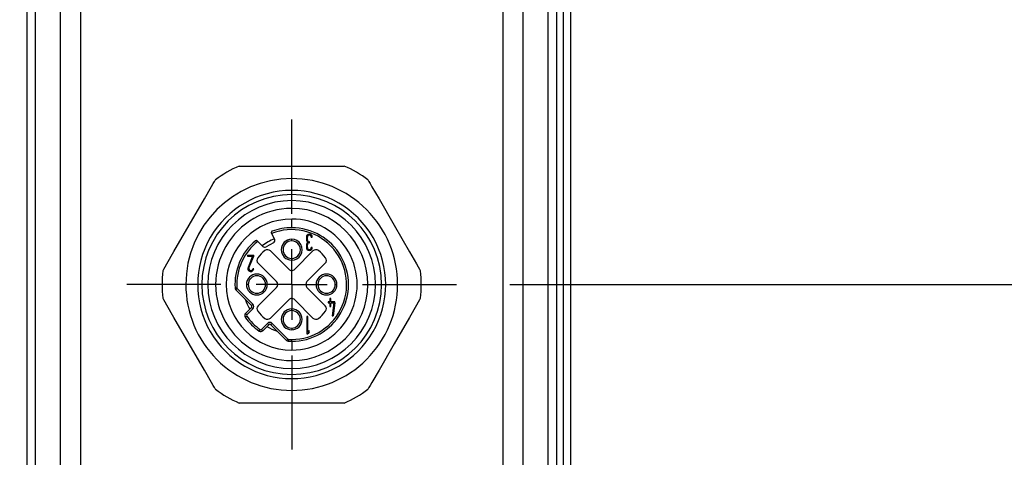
# Model space of a CAD drawing. Header units: millimetres. Extents: x 0 to 838, y 0 to 648.
# Tile 30 of 59: x 337 to 407, y 176 to 207. Entities that reach past the tile are written whole.
import ezdxf

# ---------------------------------------------------------------- set-up
doc = ezdxf.new("R2010")
doc.units = ezdxf.units.MM
doc.header["$LTSCALE"] = 3
doc.linetypes.add('CENTERX2', pattern=[20.32, 12.7, -2.54, 2.54, -2.54])
doc.layers.add('CENTER', color=40, linetype='CENTERX2')
doc.layers.add('DIMENSIONS', color=140, linetype='Continuous', lineweight=25)
doc.styles.add('SLDTEXTSTYLE0', font='TXT', dxfattribs={"width": 0.7})
doc.dimstyles.new('SLDDIMSTYLE0', dxfattribs={"dimtxt": 6.474023, "dimasz": 9.906, "dimexe": 0, "dimexo": 0.0625, "dimgap": 1.618506, "dimtad": 0, "dimtih": 1, "dimtoh": 1, "dimdec": 1, "dimrnd": 1e-09, "dimzin": 4, "dimdsep": 46, "dimtxsty": 'SLDTEXTSTYLE0', "dimsah": 1, "dimcen": 0.09, "dimadec": 0, "dimazin": 1, "dimtfac": 1, "dimtdec": 1, "dimtofl": 0, "dimtmove": 0, "dimatfit": 3, "dimfxl": 0, "dimfrac": 2, "dimtolj": 1, "dimtzin": 12, "dimarcsym": 0})
doc.dimstyles.new('SLDDIMSTYLE2', dxfattribs={"dimtxt": 6.474023, "dimasz": 9.906, "dimexe": 0, "dimexo": 0.0625, "dimgap": 1.618506, "dimtad": 0, "dimtih": 1, "dimtoh": 1, "dimdec": 1, "dimrnd": 1e-09, "dimzin": 12, "dimdsep": 46, "dimtxsty": 'SLDTEXTSTYLE0', "dimsah": 1, "dimcen": 0.09, "dimadec": 0, "dimazin": 3, "dimtfac": 1, "dimtdec": 1, "dimtofl": 0, "dimtmove": 0, "dimatfit": 3, "dimfxl": 0, "dimfrac": 2, "dimtolj": 1, "dimtzin": 12, "dimarcsym": 0})

# ---------------------------------------------------------------- blocks, each defined once
blk = doc.blocks.new('_D_9')
at = {"layer": 'DIMENSIONS'}
for p, q in [((288.312, 168.848), (288.312, 413.623)), ((376.312, 341.141), (376.312, 413.623)), ((288.312, 404.098), (316.204, 404.098)), ((324.977, 404.098), (322.803, 404.098)), ((322.803, 404.098), (322.803, 393.809)), ((344.215, 404.098), (346.389, 404.098)), ((346.389, 404.098), (346.389, 393.809)), ((376.312, 404.098), (352.988, 404.098)), ((322.803, 393.809), (324.977, 393.809)), ((346.389, 393.809), (344.215, 393.809))]:
    blk.add_line(p, q, dxfattribs=at)
for points in [[(288.312, 404.098), (298.218, 402.574), (298.218, 405.622)], [(376.312, 404.098), (366.406, 405.622), (366.406, 402.574)]]:
    blk.add_solid(points, dxfattribs=at)
at = {"layer": 'DIMENSIONS', "char_height": 6.35, "attachment_point": 1, "style": 'SLDTEXTSTYLE0'}
for s, insert in [('88.0', (324.977, 413.733)), ('3.46', (324.977, 401.995))]:
    blk.add_mtext(s, dxfattribs=dict(at, insert=insert))
blk = doc.blocks.new('_D_11')
at = {"layer": 'DIMENSIONS'}
for p, q in [((288.312, 161.712), (288.312, 438.469)), ((432.613, 300.112), (432.613, 438.469)), ((406.942, 433.177), (404.826, 428.944)), ((411.176, 424.71), (406.942, 433.177)), ((288.312, 428.944), (352.363, 428.944)), ((361.136, 428.944), (358.962, 428.944)), ((358.962, 428.944), (358.962, 418.654)), ((380.374, 428.944), (382.548, 428.944)), ((382.548, 428.944), (382.548, 418.654)), ((404.826, 428.944), (389.147, 428.944)), ((413.292, 428.944), (411.176, 424.71)), ((432.613, 428.944), (413.292, 428.944)), ((358.962, 418.654), (361.136, 418.654)), ((382.548, 418.654), (380.374, 418.654))]:
    blk.add_line(p, q, dxfattribs=at)
for points in [[(288.312, 428.944), (298.218, 427.42), (298.218, 430.468)], [(432.613, 428.944), (422.707, 430.468), (422.707, 427.42)]]:
    blk.add_solid(points, dxfattribs=at)
at = {"layer": 'DIMENSIONS', "char_height": 6.35, "attachment_point": 1, "style": 'SLDTEXTSTYLE0'}
for s, insert in [('187.6', (358.443, 438.579)), ('7.39', (361.136, 426.84))]:
    blk.add_mtext(s, dxfattribs=dict(at, insert=insert))
blk = doc.blocks.new('_D_15')
at = {"layer": 'DIMENSIONS'}
for p, q in [((371.962, 188.402), (430.827, 188.402)), ((421.302, 188.402), (421.302, 169.601)), ((411.683, 157.862), (409.509, 157.862)), ((409.509, 157.862), (409.509, 147.573)), ((430.921, 157.862), (433.095, 157.862)), ((433.095, 157.862), (433.095, 147.573)), ((409.509, 147.573), (411.683, 147.573)), ((433.095, 147.573), (430.921, 147.573)), ((421.302, 127.402), (421.302, 146.123)), ((379.622, 127.402), (430.827, 127.402))]:
    blk.add_line(p, q, dxfattribs=at)
for points in [[(421.302, 188.402), (419.778, 178.496), (422.826, 178.496)], [(421.302, 127.402), (422.826, 137.308), (419.778, 137.308)]]:
    blk.add_solid(points, dxfattribs=at)
at = {"layer": 'DIMENSIONS', "char_height": 6.35, "attachment_point": 1, "style": 'SLDTEXTSTYLE0'}
for s, insert in [('61.0', (411.683, 167.497)), ('2.40', (411.683, 155.758))]:
    blk.add_mtext(s, dxfattribs=dict(at, insert=insert))
blk = doc.blocks.new('_D_16')
at = {"layer": 'DIMENSIONS'}
for p, q in [((371.062, 220.402), (457.333, 220.402)), ((447.808, 220.402), (447.808, 188.948)), ((438.189, 177.209), (436.015, 177.209)), ((436.015, 177.209), (436.015, 166.92)), ((457.427, 177.209), (459.601, 177.209)), ((459.601, 177.209), (459.601, 166.92)), ((436.015, 166.92), (438.189, 166.92)), ((459.601, 166.92), (457.427, 166.92)), ((447.808, 127.402), (447.808, 165.47)), ((379.622, 127.402), (457.333, 127.402))]:
    blk.add_line(p, q, dxfattribs=at)
for points in [[(447.808, 220.402), (446.284, 210.496), (449.332, 210.496)], [(447.808, 127.402), (449.332, 137.308), (446.284, 137.308)]]:
    blk.add_solid(points, dxfattribs=at)
at = {"layer": 'DIMENSIONS', "char_height": 6.35, "attachment_point": 1, "style": 'SLDTEXTSTYLE0'}
for s, insert in [('93.0', (438.189, 186.844)), ('3.66', (438.189, 175.105))]:
    blk.add_mtext(s, dxfattribs=dict(at, insert=insert))
blk = doc.blocks.new('_D_17')
at = {"layer": 'DIMENSIONS'}
for p, q in [((371.062, 252.402), (481.323, 252.402)), ((471.798, 252.402), (471.798, 211.584)), ((462.179, 199.845), (460.005, 199.845)), ((460.005, 199.845), (460.005, 189.556)), ((481.417, 199.845), (483.591, 199.845)), ((483.591, 199.845), (483.591, 189.556)), ((460.005, 189.556), (462.179, 189.556)), ((483.591, 189.556), (481.417, 189.556)), ((471.798, 127.402), (471.798, 188.107)), ((379.622, 127.402), (481.323, 127.402))]:
    blk.add_line(p, q, dxfattribs=at)
for points in [[(471.798, 252.402), (470.274, 242.496), (473.322, 242.496)], [(471.798, 127.402), (473.322, 137.308), (470.274, 137.308)]]:
    blk.add_solid(points, dxfattribs=at)
at = {"layer": 'DIMENSIONS', "char_height": 6.35, "attachment_point": 1, "style": 'SLDTEXTSTYLE0'}
for s, insert in [('125.0', (459.486, 209.48)), ('4.92', (462.179, 197.741))]:
    blk.add_mtext(s, dxfattribs=dict(at, insert=insert))
blk = doc.blocks.new('SW_CENTERMARKSYMBOL_8')
at = {"layer": 'CENTER', "color": 0}
for p, q in [((0, 5.08), (0, 11.84)), ((0, 0), (0, 2.54)), ((-5.08, 0), (-11.84, 0)), ((0, 0), (-2.54, 0)), ((0, 0), (0, -2.54)), ((0, 0), (2.54, 0)), ((5.08, 0), (11.84, 0)), ((0, -5.08), (0, -11.84))]:
    blk.add_line(p, q, dxfattribs=at)

msp = doc.modelspace()

# ---------------------------------------------------------------- linework, layer by layer
for p, q in [((375.812387, 132.402494), (375.812387, 325.902491)), ((376.312387, 325.902491), (376.312387, 132.402494)), ((337.312388, 144.102491), (337.312388, 264.702492)), ((337.898172, 264.702492), (337.898172, 144.102491)), ((339.7266, 144.102491), (339.7266, 264.702492)), ((341.140813, 264.702492), (341.140813, 144.102491)), ((371.483959, 144.102491), (371.483959, 264.702492)), ((372.898174, 264.702492), (372.898174, 144.102491)), ((374.7266, 144.102491), (374.7266, 264.702492)), ((375.312387, 264.702492), (375.312387, 144.102491)), ((352.538793, 196.902494), (360.085978, 196.902494)), ((356.312386, 195.15249), (356.312386, 196.002494)), ((356.312386, 194.852493), (356.312386, 195.15249)), ((356.312386, 193.862493), (356.312386, 194.422658)), ((356.312386, 192.477494), (356.312386, 193.102493)), ((353.875998, 191.500182), (353.844333, 191.531847)), ((354.853069, 192.085697), (354.863039, 192.067335)), ((354.863039, 192.067335), (355.083627, 191.661063)), ((356.312386, 191.527492), (356.312386, 191.651757)), ((357.364466, 191.804296), (357.364357, 191.605377)), ((357.434918, 191.605425), (357.434779, 191.804647)), ((357.716029, 191.804844), (357.78634, 191.804892)), ((354.238578, 191.137603), (353.875998, 191.500182)), ((355.003295, 191.389865), (354.475432, 191.10326)), ((357.364855, 191.253814), (357.364996, 191.054597)), ((357.435308, 191.054645), (357.435168, 191.253862)), ((357.575593, 191.39469), (357.591881, 191.393728)), ((357.591833, 191.464043), (357.575742, 191.465001)), ((357.591881, 191.393728), (357.591833, 191.464043)), ((357.786871, 191.054895), (357.716558, 191.054842)), ((353.138668, 190.500195), (353.138668, 190.429884)), ((353.138668, 190.500195), (353.583979, 190.500195)), ((353.138668, 190.429884), (353.508058, 190.429884)), ((353.508058, 190.429884), (353.17769, 189.618832)), ((353.242808, 189.592308), (353.583979, 190.429884)), ((353.583979, 190.429884), (353.583979, 190.500195)), ((354.787813, 190.810951), (356.100255, 189.498509)), ((356.312386, 190.277494), (356.312386, 190.153229)), ((356.524519, 189.498509), (357.836961, 190.810951)), ((353.583979, 189.539257), (353.513666, 189.539257)), ((355.216372, 188.614625), (353.903928, 189.927067)), ((358.720846, 189.927067), (357.408402, 188.614625)), ((348.712388, 188.402492), (347.012385, 188.402492)), ((352.244775, 188.157207), (352.378507, 188.165273)), ((352.302992, 188.027824), (352.397726, 188.122558)), ((352.302992, 188.027824), (353.430926, 186.899892)), ((352.397726, 188.122558), (353.52566, 186.994626)), ((353.187387, 188.402492), (353.063122, 188.402492)), ((353.903928, 186.877917), (355.216372, 188.190359)), ((354.437388, 188.402492), (354.56165, 188.402492)), ((357.408402, 188.190359), (358.720846, 186.877917)), ((358.187386, 188.402492), (358.063123, 188.402492)), ((359.437387, 188.402492), (359.561651, 188.402492)), ((363.912386, 188.402492), (365.612387, 188.402492)), ((356.100255, 187.306478), (354.787813, 185.994036)), ((357.836961, 185.994036), (356.524519, 187.306478)), ((359.039166, 187.400195), (359.039166, 187.153003)), ((359.113324, 187.400195), (359.039166, 187.400195)), ((359.113324, 187.153003), (359.113324, 187.400195)), ((353.430926, 186.758469), (352.995521, 186.323064)), ((353.52566, 186.663735), (353.090256, 186.22833)), ((353.52566, 186.994626), (353.430926, 186.899892)), ((353.52566, 186.663735), (353.430926, 186.758469)), ((356.312386, 186.527493), (356.312386, 186.651758)), ((358.940289, 187.153003), (358.940289, 187.078844)), ((359.039166, 187.153003), (358.940289, 187.153003)), ((358.940289, 187.078844), (359.039166, 187.078844)), ((359.039166, 187.078844), (359.039166, 186.831652)), ((359.039166, 186.831652), (359.113324, 186.831652)), ((359.409955, 187.153003), (359.113324, 187.153003)), ((359.113324, 187.078844), (359.335124, 187.078844)), ((359.113324, 186.831652), (359.113324, 187.078844)), ((359.335124, 187.078844), (359.211526, 186.164233)), ((359.409955, 187.078844), (359.286358, 186.164233)), ((359.409955, 187.078844), (359.409955, 187.153003)), ((352.973049, 186.067018), (353.082837, 186.1438)), ((352.995521, 186.323064), (353.090256, 186.22833)), ((357.461327, 186.103377), (357.386326, 186.103377)), ((357.386326, 186.103377), (357.386326, 184.853374)), ((357.461327, 184.970054), (357.461327, 186.103377)), ((359.211526, 186.164233), (359.286358, 186.164233)), ((353.976912, 185.063153), (354.053696, 185.172941)), ((354.138223, 185.180361), (354.573629, 185.615766)), ((354.232957, 185.085627), (354.138223, 185.180361)), ((354.232957, 185.085627), (354.668363, 185.521032)), ((354.668363, 185.521032), (354.573629, 185.615766)), ((354.904519, 185.615766), (354.809784, 185.521032)), ((354.809784, 185.521032), (355.93772, 184.393096)), ((354.904519, 185.615766), (356.032454, 184.48783)), ((356.312386, 185.277491), (356.312386, 185.153226)), ((355.93772, 184.393096), (356.032454, 184.48783)), ((356.075167, 184.468611), (356.067103, 184.334881)), ((356.312386, 184.327493), (356.312386, 184.461466)), ((357.386326, 184.853374), (357.461327, 184.853374)), ((357.573827, 185.104127), (357.461327, 184.970054)), ((357.573827, 184.987447), (357.461327, 184.853374)), ((357.573827, 184.987447), (357.573827, 185.104127)), ((356.312386, 184.327493), (356.312386, 183.702494)), ((356.312386, 182.942494), (356.312386, 182.382326)), ((356.312386, 181.95249), (356.312386, 181.652493)), ((356.312386, 181.652493), (356.312386, 180.802493)), ((360.085978, 179.902493), (352.538793, 179.902493))]:
    msp.add_line(p, q)
at = {"flags": 128}
for points in [[(347.064375, 189.384467), (347.082361, 189.415622), (347.136325, 189.509089), (347.226265, 189.66487), (347.35218, 189.882959), (347.859643, 190.761908), (348.95192, 192.653785), (350.044544, 194.54627), (350.551824, 195.424906), (350.677013, 195.641737), (350.766431, 195.796615), (350.820082, 195.889543), (350.837967, 195.920519)], [(361.786806, 195.920519), (361.804794, 195.889364), (361.858758, 195.795896), (361.948698, 195.640116), (362.074613, 195.422023), (362.582074, 194.543078), (363.674349, 192.651196), (364.766975, 190.758715), (365.274255, 189.88008), (365.399444, 189.663249), (365.488864, 189.50837), (365.542515, 189.415443), (365.560398, 189.384467)], [(350.837967, 180.884465), (350.819978, 180.915623), (350.766017, 181.009091), (350.676077, 181.164871), (350.550159, 181.382961), (350.0427, 182.261909), (348.950422, 184.153787), (347.857798, 186.046268), (347.350518, 186.924904), (347.22533, 187.141734), (347.135912, 187.296617), (347.08226, 187.389544), (347.064375, 187.42052)], [(365.560398, 187.42052), (365.542411, 187.389362), (365.488446, 187.295894), (365.398507, 187.140114), (365.272592, 186.922024), (364.765133, 186.043075), (363.672855, 184.151198), (362.58023, 182.258717), (362.072949, 181.380081), (361.947763, 181.163247), (361.858343, 181.008368), (361.804691, 180.91544), (361.786806, 180.884465)]]:
    msp.add_lwpolyline(points, dxfattribs=at)
for centre, radius, start, end in [((356.312491, 188.402337), 9.300186, 113.93912362, 126.06102818), ((356.31232, 188.402394), 9.300118, 53.93894977, 66.06095277), ((356.312392, 188.40249), 7.600004, 90.00004335, 179.99998474), ((356.312388, 188.402495), 7.599998, 359.9999711, 90.00001485), ((356.312384, 188.402492), 6.749999, 89.9999859, 270.0000141), ((356.312387, 188.402492), 6.749999, 269.9999859, 90.0000141), ((356.31239, 188.402492), 6.450001, 90.00003309, 269.99996691), ((356.312386, 188.402492), 6.020166, 90, 270), ((356.312386, 188.402492), 6.450001, 270, 90), ((356.312386, 188.402492), 6.020166, 270, 90), ((356.312385, 188.402493), 5.46, 89.99999666, 270.00000334), ((356.312386, 188.402493), 5.46, 270.00000077, 89.99999923), ((356.312386, 188.402493), 4.699999, 90, 270), ((356.312388, 188.402493), 4.699999, 269.99997729, 90.00002271), ((356.312386, 188.402492), 3.941026, 269.99999496, 111.57746241), ((356.31239, 188.402521), 4.074972, 90.00005432, 110.18293435), ((356.312386, 188.402493), 4.075, 269.99999281, 90.00000719), ((356.312396, 188.402487), 4.07501, 129.69372254, 183.45079115), ((356.312378, 188.402518), 3.499973, 110.70008109, 127.32231486), ((354.907858, 191.565631), 0.200004, 298.50084784, 28.49921905), ((356.312386, 190.902493), 0.749264, 90, 270), ((356.312386, 190.902493), 0.624999, 90, 270), ((356.312388, 190.902493), 0.749264, 269.99985756, 90.00014244), ((356.312388, 190.902493), 0.624999, 269.99982925, 90.00017075), ((357.575301, 191.605679), 0.210943, 180.08215554, 236.52319656), ((357.575403, 191.804594), 0.210937, 0.08095048, 180.08095048), ((357.575404, 191.804744), 0.140625, 0.04060139, 180.03984302), ((357.575545, 191.605628), 0.140627, 180.08234802, 270.08005961), ((356.312386, 188.402492), 3.941025, 128.18567683, 183.45084876), ((356.312351, 188.402526), 3.099951, 128.33447813, 141.66552187), ((354.380002, 191.279029), 0.200004, 225.00047204, 298.49893003), ((354.575681, 190.598811), 0.300006, 45.00117221, 128.33412419), ((357.575797, 191.25411), 0.210943, 123.63878916, 180.08042179), ((357.575933, 191.054746), 0.210937, 180.04047526, 0.04047526), ((357.575798, 191.254059), 0.14063, 90.08363956, 180.08028372), ((357.575933, 191.054745), 0.140625, 180.04060139, 0.03984302), ((358.049093, 190.598811), 0.300006, 51.66587581, 134.99882779), ((356.312422, 188.402526), 3.099951, 38.33447813, 51.66552187), ((354.116061, 190.139198), 0.300001, 141.66549744, 224.99977147), ((358.508712, 190.139198), 0.300001, 315.00022853, 38.33450256), ((353.373042, 189.539258), 0.210937, 157.83701566, 359.99962402), ((353.373042, 189.539256), 0.140625, 157.83586045, 0.0001742), ((356.312387, 189.71064), 0.299999, 224.99978279, 315.00021721), ((356.313514, 188.402412), 9.301129, 173.93915957, 179.99951189), ((353.812386, 188.402492), 0.749264, 0, 180), ((353.812386, 188.402492), 0.624999, 89.99996373, 180.00003627), ((353.812389, 188.402492), 0.624999, 359.99996373, 90.00020702), ((358.812387, 188.402492), 0.749264, 0, 180), ((358.812385, 188.402492), 0.624999, 89.99979298, 180.00003627), ((358.812388, 188.402492), 0.624999, 359.99996373, 90.00003627), ((356.311924, 188.402465), 9.300463, 0.00016283, 6.06094896), ((356.313373, 188.402567), 9.300988, 180.0004652, 186.0608863), ((356.312386, 188.402492), 7.599998, 179.99999919, 270.00000081), ((352.444405, 188.169244), 0.199993, 183.45034664, 225.00116545), ((352.444406, 188.169242), 0.066018, 183.44726156, 225.00241121), ((353.812386, 188.402492), 0.749264, 180, 0), ((353.812386, 188.402491), 0.624999, 179.99996373, 270.00003627), ((353.812389, 188.402491), 0.624999, 269.99979298, 0.00003627), ((355.004233, 188.402492), 0.300006, 315.00081949, 44.99918051), ((356.312391, 188.402488), 7.599995, 269.99995884, 0.00002712), ((357.620541, 188.402492), 0.300006, 135.00081949, 224.99918051), ((358.812387, 188.402492), 0.749264, 180, 0), ((358.812385, 188.402491), 0.624999, 179.99996373, 270.00020702), ((358.812388, 188.402491), 0.624999, 269.99996373, 0.00003627), ((356.312065, 188.402514), 9.300322, 353.93900517, 359.99986009), ((356.31253, 188.402556), 3.500156, 197.33985997, 210.52219447), ((356.312387, 187.094347), 0.299999, 44.99978279, 135.00021721), ((353.360216, 186.82918), 0.1, 314.99945755, 45.00054245), ((353.360216, 186.82918), 0.233974, 314.99966001, 45.00033999), ((354.116061, 186.665785), 0.300001, 135.00022853, 218.33450256), ((356.312388, 185.902492), 0.749266, 90.00014244, 269.99985756), ((356.312386, 185.902492), 0.749266, 270, 90), ((358.508712, 186.665785), 0.300001, 321.66549744, 44.99977147), ((353.136945, 186.181642), 0.200002, 135.00023232, 214.96795265), ((356.312361, 188.402461), 4.074961, 214.96811125, 235.03178244), ((353.136942, 186.181642), 0.066026, 134.99898612, 214.96946714), ((356.312374, 188.402478), 3.941008, 214.96822637, 235.03177363), ((356.312351, 188.402457), 3.099951, 218.33447813, 231.66552187), ((354.575679, 186.206167), 0.300001, 231.66549744, 315.00027456), ((356.312388, 185.902492), 0.625001, 90.00017075, 269.99982925), ((356.312386, 185.902492), 0.625001, 270, 90), ((358.049094, 186.206167), 0.300001, 224.99972544, 308.33450256), ((356.312422, 188.402457), 3.099951, 308.33447813, 321.66552187), ((354.091534, 185.227054), 0.06603, 235.03710496, 314.99738748), ((356.312512, 188.402755), 3.50029, 239.47793231, 252.65977045), ((354.739074, 185.450324), 0.233972, 44.99943195, 135.00056805), ((354.739074, 185.450317), 0.100003, 45.00150045, 134.99849955), ((354.091534, 185.227051), 0.200002, 235.03292125, 314.99979362), ((356.07915, 184.534534), 0.066043, 225.00576736, 266.54268998), ((356.312482, 188.4061), 3.944634, 266.55091206, 269.99859985), ((356.079153, 184.534545), 0.200028, 225.00339311, 266.54646675), ((356.312421, 188.404477), 4.076983, 266.55034872, 269.99950291), ((356.312324, 188.402391), 9.299881, 233.93887249, 246.06116395), ((356.312486, 188.402334), 9.299814, 293.93875966, 306.06114956)]:
    msp.add_arc(centre, radius, start, end)
for points, knots in [([(353.844333, 191.531847), (353.82654, 191.541651), (353.783777, 191.565213), (353.737043, 191.548085), (353.709755, 191.538083)], [0, 0, 0, 0, 0.4160736, 1, 1, 1, 1]), ([(354.906448, 192.227273), (354.904458, 192.226496), (354.900504, 192.224952), (354.892968, 192.221226), (354.880491, 192.213427), (354.858286, 192.190866), (354.836229, 192.144532), (354.847342, 192.105706), (354.853069, 192.085697)], [0, 0, 0, 0, 0.038168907, 0.075809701, 0.150122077, 0.299711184, 0.639108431, 1, 1, 1, 1])]:
    msp.add_open_spline(points, degree=3, knots=knots)

# ---------------------------------------------------------------- block references
at = {"layer": 'CENTER'}
msp.add_blockref('SW_CENTERMARKSYMBOL_8', (356.312386, 188.402492), dxfattribs=at)

# ---------------------------------------------------------------- dimensions: what is measured, and where the dimension line sits
at = {"layer": 'DIMENSIONS'}
dim = msp.add_linear_dim(base=(288.312387, 428.943828), p1=(432.612895, 296.302492), p2=(288.312387, 157.902492), text='187.6', dimstyle='SLDDIMSTYLE2', dxfattribs=at)
dim.commit()
dim.dimension.update_dxf_attribs({"geometry": '_D_11', "text_midpoint": (370.754903, 428.943828), "dimtype": 160})
dim = msp.add_linear_dim(base=(376.312387, 404.098354), p1=(288.312387, 165.037936), p2=(376.312387, 337.331424), dimstyle='SLDDIMSTYLE0', dxfattribs=at)
dim.commit()
dim.dimension.update_dxf_attribs({"geometry": '_D_9', "text_midpoint": (334.596066, 404.098354), "dimtype": 160})
for base, p2, picture, middle in [((471.798054, 252.402492), (367.252387, 252.402492), '_D_17', (471.798054, 199.845204)), ((447.807667, 220.402492), (367.252387, 220.402492), '_D_16', (447.807667, 177.209113)), ((421.302158, 188.402492), (368.152387, 188.402492), '_D_15', (421.302158, 157.862026))]:
    dim = msp.add_linear_dim(base=base, p1=(375.812387, 127.402492), p2=p2, angle=90, dimstyle='SLDDIMSTYLE0', dxfattribs=at)
    dim.commit()
    dim.dimension.update_dxf_attribs({"geometry": picture, "text_midpoint": middle, "dimtype": 160})

doc.saveas('drawing.dxf')
